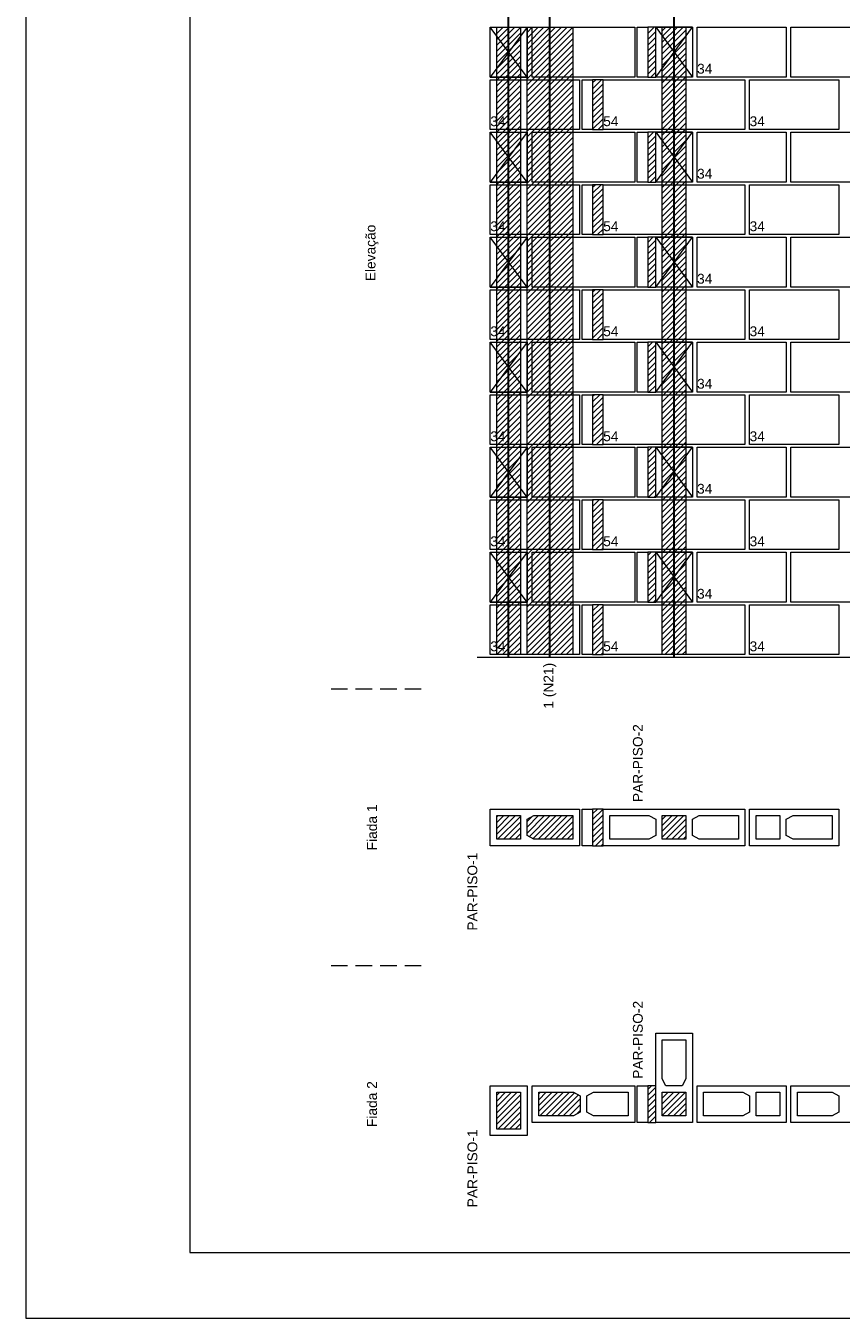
# Model space of a CAD drawing. Header units: millimetres. Extents: x 337 to 624, y -381 to -65.
# Tile 12 of 138: x 337 to 350, y -317 to -297. Entities that reach past the tile are written whole.
import ezdxf

# ---------------------------------------------------------------- set-up
doc = ezdxf.new("R2010")
doc.units = ezdxf.units.MM
doc.header["$MEASUREMENT"] = 0
doc.linetypes.add('Dashed2', pattern=[0.375, 0.25, -0.125])
for name, color, linetype, lineweight in [('Armadura', 7, 'Continuous', 30), ('PA-Ajustes', 8, 'Continuous', 5), ('PA-Graute', 8, 'Continuous', 0), ('PA-Piso', 7, 'Continuous', 20), ('PE-Contrafiamento L', 1, 'Continuous', 13), ('PE-Contrafiamento T', 1, 'Continuous', 5), ('PE-Inteiro', 7, 'Continuous', 5), ('PE-Meio', 1, 'Continuous', 5), ('PE-Paredes', 1, 'Continuous', 5), ('PE-Pastilha', 3, 'Continuous', 5), ('PRANCHA 01', 7, 'Continuous', 20), ('Texto da cota', 7, 'Continuous', 0)]:
    doc.layers.add(name, color=color, linetype=linetype, lineweight=lineweight)
doc.styles.add('Arial', font='arial.ttf')
pattern_1 = [(45, (400.95461, -405.666657), (-0.044194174, 0.044194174), [])]

msp = doc.modelspace()

# ---------------------------------------------------------------- hatches: boundary and pattern name
at = {"layer": 'PA-Ajustes', "linetype": 'Continuous'}
h = msp.add_hatch(dxfattribs=at)
h.set_pattern_fill('ANSI31', color=8, scale=0.5, style=0)
h.set_pattern_definition(pattern_1)
h.paths.add_polyline_path([(346.9046, -297.0733), (346.9046, -297.8333), (347.0246, -297.8333), (347.0246, -297.0733)])
h = msp.add_hatch(dxfattribs=at)
h.set_pattern_fill('ANSI31', color=8, scale=0.5, style=0)
h.set_pattern_definition(pattern_1)
h.paths.add_polyline_path([(346.0646, -297.8733), (346.0646, -298.6333), (346.2246, -298.6333), (346.2246, -297.8733)])
h = msp.add_hatch(dxfattribs=at)
h.set_pattern_fill('ANSI31', color=8, scale=0.5, style=0)
h.set_pattern_definition(pattern_1)
h.paths.add_polyline_path([(346.9046, -298.6733), (346.9046, -299.4333), (347.0246, -299.4333), (347.0246, -298.6733)])
h = msp.add_hatch(dxfattribs=at)
h.set_pattern_fill('ANSI31', color=8, scale=0.5, style=0)
h.set_pattern_definition(pattern_1)
h.paths.add_polyline_path([(346.0646, -299.4733), (346.0646, -300.2333), (346.2246, -300.2333), (346.2246, -299.4733)])
h = msp.add_hatch(dxfattribs=at)
h.set_pattern_fill('ANSI31', color=8, scale=0.5, style=0)
h.set_pattern_definition(pattern_1)
h.paths.add_polyline_path([(346.9046, -300.2733), (346.9046, -301.0333), (347.0246, -301.0333), (347.0246, -300.2733)])
h = msp.add_hatch(dxfattribs=at)
h.set_pattern_fill('ANSI31', color=8, scale=0.5, style=0)
h.set_pattern_definition(pattern_1)
h.paths.add_polyline_path([(346.0646, -301.0733), (346.0646, -301.8333), (346.2246, -301.8333), (346.2246, -301.0733)])
h = msp.add_hatch(dxfattribs=at)
h.set_pattern_fill('ANSI31', color=8, scale=0.5, style=0)
h.set_pattern_definition(pattern_1)
h.paths.add_polyline_path([(346.9046, -301.8733), (346.9046, -302.6333), (347.0246, -302.6333), (347.0246, -301.8733)])
h = msp.add_hatch(dxfattribs=at)
h.set_pattern_fill('ANSI31', color=8, scale=0.5, style=0)
h.set_pattern_definition(pattern_1)
h.paths.add_polyline_path([(346.0646, -302.6733), (346.0646, -303.4333), (346.2246, -303.4333), (346.2246, -302.6733)])
h = msp.add_hatch(dxfattribs=at)
h.set_pattern_fill('ANSI31', color=8, scale=0.5, style=0)
h.set_pattern_definition(pattern_1)
h.paths.add_polyline_path([(346.9046, -303.4733), (346.9046, -304.2333), (347.0246, -304.2333), (347.0246, -303.4733)])
h = msp.add_hatch(dxfattribs=at)
h.set_pattern_fill('ANSI31', color=8, scale=0.5, style=0)
h.set_pattern_definition(pattern_1)
h.paths.add_polyline_path([(346.0646, -304.2733), (346.0646, -305.0333), (346.2246, -305.0333), (346.2246, -304.2733)])
h = msp.add_hatch(dxfattribs=at)
h.set_pattern_fill('ANSI31', color=8, scale=0.5, style=0)
h.set_pattern_definition(pattern_1)
h.paths.add_polyline_path([(346.9046, -305.0733), (346.9046, -305.8333), (347.0246, -305.8333), (347.0246, -305.0733)])
h = msp.add_hatch(dxfattribs=at)
h.set_pattern_fill('ANSI31', color=8, scale=0.5, style=0)
h.set_pattern_definition(pattern_1)
h.paths.add_polyline_path([(346.0646, -305.8733), (346.0646, -306.6333), (346.2246, -306.6333), (346.2246, -305.8733)])
h = msp.add_hatch(dxfattribs=at)
h.set_pattern_fill('ANSI31', color=8, scale=0.5, style=0)
h.set_pattern_definition(pattern_1)
h.paths.add_polyline_path([(346.0646, -308.9861), (346.0646, -309.5461), (346.2246, -309.5461), (346.2246, -308.9861)])
h = msp.add_hatch(dxfattribs=at)
h.set_pattern_fill('ANSI31', color=8, scale=0.5, style=0)
h.set_pattern_definition(pattern_1)
h.paths.add_polyline_path([(346.9046, -313.2019), (346.9046, -313.7619), (347.0246, -313.7619), (347.0246, -313.2019)])
at = {"layer": 'PA-Graute', "linetype": 'Continuous'}
h = msp.add_hatch(dxfattribs=at)
h.set_pattern_fill('ANSI31', color=8, scale=0.5, style=0)
h.set_pattern_definition(pattern_1)
h.paths.add_polyline_path([(344.6046, -297.0733), (344.9646, -297.0733), (344.9646, -306.6333), (344.6046, -306.6333)])
h = msp.add_hatch(dxfattribs=at)
h.set_pattern_fill('ANSI31', color=8, scale=0.5, style=0)
h.set_pattern_definition(pattern_1)
h.paths.add_polyline_path([(345.0646, -297.0733), (345.7646, -297.0733), (345.7646, -306.6333), (345.0646, -306.6333)])
h = msp.add_hatch(dxfattribs=at)
h.set_pattern_fill('ANSI31', color=8, scale=0.5, style=0)
h.set_pattern_definition(pattern_1)
h.paths.add_polyline_path([(347.1246, -297.0733), (347.4846, -297.0733), (347.4846, -306.6333), (347.1246, -306.6333)])
h = msp.add_hatch(dxfattribs=at)
h.set_pattern_fill('ANSI31', color=8, scale=0.5, style=0)
h.set_pattern_definition(pattern_1)
h.paths.add_polyline_path([(344.6046, -309.0861), (344.9646, -309.0861), (344.9646, -309.4461), (344.6046, -309.4461)])
h = msp.add_hatch(dxfattribs=at)
h.set_pattern_fill('ANSI31', color=8, scale=0.5, style=0)
h.set_pattern_definition(pattern_1)
h.paths.add_polyline_path([(345.0646, -309.1421), (345.1686, -309.0861), (345.7646, -309.0861), (345.7646, -309.4461), (345.1686, -309.4461), (345.0646, -309.3901)])
h = msp.add_hatch(dxfattribs=at)
h.set_pattern_fill('ANSI31', color=8, scale=0.5, style=0)
h.set_pattern_definition(pattern_1)
h.paths.add_polyline_path([(347.4846, -309.4461), (347.1246, -309.4461), (347.1246, -309.0861), (347.4846, -309.0861)])
h = msp.add_hatch(dxfattribs=at)
h.set_pattern_fill('ANSI31', color=8, scale=0.5, style=0)
h.set_pattern_definition(pattern_1)
h.paths.add_polyline_path([(347.4846, -309.4461), (347.1246, -309.4461), (347.1246, -309.0861), (347.4846, -309.0861)])
h = msp.add_hatch(dxfattribs=at)
h.set_pattern_fill('ANSI31', color=8, scale=0.5, style=0)
h.set_pattern_definition(pattern_1)
h.paths.add_polyline_path([(344.9646, -313.3019), (344.9646, -313.8619), (344.6046, -313.8619), (344.6046, -313.3019)])
h = msp.add_hatch(dxfattribs=at)
h.set_pattern_fill('ANSI31', color=8, scale=0.5, style=0)
h.set_pattern_definition(pattern_1)
h.paths.add_polyline_path([(345.2446, -313.3019), (345.7706, -313.3019), (345.8746, -313.3579), (345.8746, -313.6059), (345.7706, -313.6619), (345.2446, -313.6619)])
h = msp.add_hatch(dxfattribs=at)
h.set_pattern_fill('ANSI31', color=8, scale=0.5, style=0)
h.set_pattern_definition(pattern_1)
h.paths.add_polyline_path([(347.1246, -313.6619), (347.1246, -313.3019), (347.4846, -313.3019), (347.4846, -313.6619)])
h = msp.add_hatch(dxfattribs=at)
h.set_pattern_fill('ANSI31', color=8, scale=0.5, style=0)
h.set_pattern_definition(pattern_1)
h.paths.add_polyline_path([(347.1246, -313.6619), (347.1246, -313.3019), (347.4846, -313.3019), (347.4846, -313.6619)])

# ---------------------------------------------------------------- linework, layer by layer
at = {"layer": 'Armadura'}
for points in [[(344.7846, -306.6733), (344.7846, -293.5933)], [(345.4146, -306.6733), (345.4146, -293.5933)], [(347.3046, -306.6733), (347.3046, -293.5933)]]:
    msp.add_lwpolyline(points, dxfattribs=at)
at = {"layer": 'PA-Ajustes', "linetype": 'Continuous'}
for points in [[(346.9046, -297.0733), (346.9046, -297.8333), (347.0246, -297.8333), (347.0246, -297.0733)], [(346.0646, -297.8733), (346.0646, -298.6333), (346.2246, -298.6333), (346.2246, -297.8733)], [(346.9046, -298.6733), (346.9046, -299.4333), (347.0246, -299.4333), (347.0246, -298.6733)], [(346.0646, -299.4733), (346.0646, -300.2333), (346.2246, -300.2333), (346.2246, -299.4733)], [(346.9046, -300.2733), (346.9046, -301.0333), (347.0246, -301.0333), (347.0246, -300.2733)], [(346.0646, -301.0733), (346.0646, -301.8333), (346.2246, -301.8333), (346.2246, -301.0733)], [(346.9046, -301.8733), (346.9046, -302.6333), (347.0246, -302.6333), (347.0246, -301.8733)], [(346.0646, -302.6733), (346.0646, -303.4333), (346.2246, -303.4333), (346.2246, -302.6733)], [(346.9046, -303.4733), (346.9046, -304.2333), (347.0246, -304.2333), (347.0246, -303.4733)], [(346.0646, -304.2733), (346.0646, -305.0333), (346.2246, -305.0333), (346.2246, -304.2733)], [(346.9046, -305.0733), (346.9046, -305.8333), (347.0246, -305.8333), (347.0246, -305.0733)], [(346.0646, -305.8733), (346.0646, -306.6333), (346.2246, -306.6333), (346.2246, -305.8733)], [(346.0646, -308.9861), (346.0646, -309.5461), (346.2246, -309.5461), (346.2246, -308.9861)], [(346.9046, -313.2019), (346.9046, -313.7619), (347.0246, -313.7619), (347.0246, -313.2019)]]:
    msp.add_lwpolyline(points, close=True, dxfattribs=at)
at = {"layer": 'PA-Graute', "color": 8, "linetype": 'Continuous'}
for points in [[(344.6046, -297.0733), (344.9646, -297.0733), (344.9646, -306.6333), (344.6046, -306.6333)], [(345.0646, -297.0733), (345.7646, -297.0733), (345.7646, -306.6333), (345.0646, -306.6333)], [(347.1246, -297.0733), (347.4846, -297.0733), (347.4846, -306.6333), (347.1246, -306.6333)]]:
    msp.add_lwpolyline(points, close=True, dxfattribs=at)
at = {"layer": 'PA-Piso'}
msp.add_line((344.3046, -306.6733), (358.5846, -306.6733), dxfattribs=at)
at = {"layer": 'PA-Piso', "linetype": 'Dashed2'}
for p, q in [((343.4546, -307.1583), (341.9546, -307.1583)), ((343.4546, -311.374), (341.9546, -311.374))]:
    msp.add_line(p, q, dxfattribs=at)
at = {"layer": 'PE-Contrafiamento L', "linetype": 'Continuous'}
for p, q in [((347.0246, -297.0733), (347.5846, -297.0733)), ((347.0246, -297.8333), (347.5846, -297.0733)), ((347.5846, -297.0733), (347.0246, -297.0733)), ((347.0246, -297.0733), (347.5846, -297.8333)), ((347.0246, -297.8333), (347.0246, -297.0733)), ((347.5846, -297.0733), (347.5846, -297.8333)), ((347.6546, -297.0733), (349.0146, -297.0733)), ((347.6546, -297.8333), (347.6546, -297.0733)), ((349.0146, -297.0733), (349.0146, -297.8333)), ((344.5046, -297.8733), (345.8646, -297.8733)), ((344.5046, -298.6333), (344.5046, -297.8733)), ((345.8646, -297.8733), (345.8646, -298.6333)), ((347.5846, -297.8333), (347.0246, -297.8333)), ((347.5846, -297.8333), (347.0246, -297.8333)), ((349.0146, -297.8333), (347.6546, -297.8333)), ((348.4546, -297.8733), (349.8146, -297.8733)), ((348.4546, -298.6333), (348.4546, -297.8733)), ((349.8146, -297.8733), (349.8146, -298.6333)), ((345.8646, -298.6333), (344.5046, -298.6333)), ((347.0246, -298.6733), (347.5846, -298.6733)), ((347.0246, -299.4333), (347.5846, -298.6733)), ((347.5846, -298.6733), (347.0246, -298.6733)), ((347.0246, -298.6733), (347.5846, -299.4333)), ((347.0246, -299.4333), (347.0246, -298.6733)), ((347.5846, -298.6733), (347.5846, -299.4333)), ((347.6546, -298.6733), (349.0146, -298.6733)), ((347.6546, -299.4333), (347.6546, -298.6733)), ((349.8146, -298.6333), (348.4546, -298.6333)), ((349.0146, -298.6733), (349.0146, -299.4333)), ((344.5046, -299.4733), (345.8646, -299.4733)), ((344.5046, -300.2333), (344.5046, -299.4733)), ((345.8646, -299.4733), (345.8646, -300.2333)), ((347.5846, -299.4333), (347.0246, -299.4333)), ((347.5846, -299.4333), (347.0246, -299.4333)), ((349.0146, -299.4333), (347.6546, -299.4333)), ((348.4546, -299.4733), (349.8146, -299.4733)), ((348.4546, -300.2333), (348.4546, -299.4733)), ((349.8146, -299.4733), (349.8146, -300.2333)), ((345.8646, -300.2333), (344.5046, -300.2333)), ((347.0246, -300.2733), (347.5846, -300.2733)), ((347.0246, -301.0333), (347.5846, -300.2733)), ((347.5846, -300.2733), (347.0246, -300.2733)), ((347.0246, -300.2733), (347.5846, -301.0333)), ((347.0246, -301.0333), (347.0246, -300.2733)), ((347.5846, -300.2733), (347.5846, -301.0333)), ((347.6546, -300.2733), (349.0146, -300.2733)), ((347.6546, -301.0333), (347.6546, -300.2733)), ((349.8146, -300.2333), (348.4546, -300.2333)), ((349.0146, -300.2733), (349.0146, -301.0333)), ((347.5846, -301.0333), (347.0246, -301.0333)), ((347.5846, -301.0333), (347.0246, -301.0333)), ((349.0146, -301.0333), (347.6546, -301.0333)), ((344.5046, -301.0733), (345.8646, -301.0733)), ((344.5046, -301.8333), (344.5046, -301.0733)), ((345.8646, -301.0733), (345.8646, -301.8333)), ((348.4546, -301.0733), (349.8146, -301.0733)), ((348.4546, -301.8333), (348.4546, -301.0733)), ((349.8146, -301.0733), (349.8146, -301.8333)), ((345.8646, -301.8333), (344.5046, -301.8333)), ((349.8146, -301.8333), (348.4546, -301.8333)), ((347.0246, -301.8733), (347.5846, -301.8733)), ((347.0246, -302.6333), (347.5846, -301.8733)), ((347.5846, -301.8733), (347.0246, -301.8733)), ((347.0246, -301.8733), (347.5846, -302.6333)), ((347.0246, -302.6333), (347.0246, -301.8733)), ((347.5846, -301.8733), (347.5846, -302.6333)), ((347.6546, -301.8733), (349.0146, -301.8733)), ((347.6546, -302.6333), (347.6546, -301.8733)), ((349.0146, -301.8733), (349.0146, -302.6333)), ((347.5846, -302.6333), (347.0246, -302.6333)), ((347.5846, -302.6333), (347.0246, -302.6333)), ((349.0146, -302.6333), (347.6546, -302.6333)), ((344.5046, -302.6733), (345.8646, -302.6733)), ((344.5046, -303.4333), (344.5046, -302.6733)), ((345.8646, -302.6733), (345.8646, -303.4333)), ((348.4546, -302.6733), (349.8146, -302.6733)), ((348.4546, -303.4333), (348.4546, -302.6733)), ((349.8146, -302.6733), (349.8146, -303.4333)), ((345.8646, -303.4333), (344.5046, -303.4333)), ((347.0246, -303.4733), (347.5846, -303.4733)), ((347.0246, -304.2333), (347.5846, -303.4733)), ((347.5846, -303.4733), (347.0246, -303.4733)), ((347.0246, -303.4733), (347.5846, -304.2333)), ((347.0246, -304.2333), (347.0246, -303.4733)), ((347.5846, -303.4733), (347.5846, -304.2333)), ((347.6546, -303.4733), (349.0146, -303.4733)), ((347.6546, -304.2333), (347.6546, -303.4733)), ((349.8146, -303.4333), (348.4546, -303.4333)), ((349.0146, -303.4733), (349.0146, -304.2333)), ((344.5046, -304.2733), (345.8646, -304.2733)), ((344.5046, -305.0333), (344.5046, -304.2733)), ((345.8646, -304.2733), (345.8646, -305.0333)), ((347.5846, -304.2333), (347.0246, -304.2333)), ((347.5846, -304.2333), (347.0246, -304.2333)), ((349.0146, -304.2333), (347.6546, -304.2333)), ((348.4546, -304.2733), (349.8146, -304.2733)), ((348.4546, -305.0333), (348.4546, -304.2733)), ((349.8146, -304.2733), (349.8146, -305.0333)), ((345.8646, -305.0333), (344.5046, -305.0333)), ((347.0246, -305.0733), (347.5846, -305.0733)), ((347.0246, -305.8333), (347.5846, -305.0733)), ((347.5846, -305.0733), (347.0246, -305.0733)), ((347.0246, -305.0733), (347.5846, -305.8333)), ((347.0246, -305.8333), (347.0246, -305.0733)), ((347.5846, -305.0733), (347.5846, -305.8333)), ((347.6546, -305.0733), (349.0146, -305.0733)), ((347.6546, -305.8333), (347.6546, -305.0733)), ((349.8146, -305.0333), (348.4546, -305.0333)), ((349.0146, -305.0733), (349.0146, -305.8333)), ((344.5046, -305.8733), (345.8646, -305.8733)), ((344.5046, -306.6333), (344.5046, -305.8733)), ((345.8646, -305.8733), (345.8646, -306.6333)), ((347.5846, -305.8333), (347.0246, -305.8333)), ((347.5846, -305.8333), (347.0246, -305.8333)), ((349.0146, -305.8333), (347.6546, -305.8333)), ((348.4546, -305.8733), (349.8146, -305.8733)), ((348.4546, -306.6333), (348.4546, -305.8733)), ((349.8146, -305.8733), (349.8146, -306.6333)), ((345.8646, -306.6333), (344.5046, -306.6333)), ((349.8146, -306.6333), (348.4546, -306.6333)), ((344.5046, -308.9861), (345.8646, -308.9861)), ((344.5046, -309.5461), (344.5046, -308.9861)), ((345.8646, -308.9861), (345.8646, -309.5461)), ((348.4546, -308.9861), (349.8146, -308.9861)), ((348.4546, -309.5461), (348.4546, -308.9861)), ((349.8146, -308.9861), (349.8146, -309.5461)), ((345.8646, -309.5461), (344.5046, -309.5461)), ((349.8146, -309.5461), (348.4546, -309.5461)), ((347.0246, -313.7619), (347.0246, -312.4019)), ((347.0246, -312.4019), (347.5846, -312.4019)), ((347.0246, -313.7619), (347.0246, -312.4019)), ((347.0246, -312.4019), (347.5846, -312.4019)), ((347.5846, -312.4019), (347.5846, -313.7619)), ((347.5846, -312.4019), (347.5846, -313.7619)), ((347.6546, -313.7619), (347.6546, -313.2019)), ((347.6546, -313.2019), (349.0146, -313.2019)), ((349.0146, -313.2019), (349.0146, -313.7619)), ((347.5846, -313.7619), (347.0246, -313.7619)), ((347.5846, -313.7619), (347.0246, -313.7619)), ((349.0146, -313.7619), (347.6546, -313.7619))]:
    msp.add_line(p, q, dxfattribs=at)
at = {"layer": 'PE-Contrafiamento L', "linetype": 'Continuous', "lineweight": 5}
for p, q in [((344.6046, -309.0861), (344.9646, -309.0861)), ((344.6046, -309.4461), (344.6046, -309.0861)), ((344.9646, -309.0861), (344.9646, -309.4461)), ((345.0646, -309.1421), (345.1686, -309.0861)), ((345.1686, -309.0861), (345.7646, -309.0861)), ((345.7646, -309.0861), (345.7646, -309.4461)), ((348.5546, -309.0861), (348.9146, -309.0861)), ((348.5546, -309.4461), (348.5546, -309.0861)), ((348.9146, -309.0861), (348.9146, -309.4461)), ((349.0146, -309.1421), (349.1186, -309.0861)), ((349.1186, -309.0861), (349.7146, -309.0861)), ((349.7146, -309.0861), (349.7146, -309.4461)), ((345.0646, -309.3901), (345.0646, -309.1421)), ((349.0146, -309.3901), (349.0146, -309.1421)), ((344.9646, -309.4461), (344.6046, -309.4461)), ((345.1686, -309.4461), (345.0646, -309.3901)), ((345.7646, -309.4461), (345.1686, -309.4461)), ((348.9146, -309.4461), (348.5546, -309.4461)), ((349.1186, -309.4461), (349.0146, -309.3901)), ((349.7146, -309.4461), (349.1186, -309.4461)), ((347.1246, -313.0979), (347.1246, -312.5019)), ((347.1246, -312.5019), (347.4846, -312.5019)), ((347.1246, -313.0979), (347.1246, -312.5019)), ((347.1246, -312.5019), (347.4846, -312.5019)), ((347.4846, -312.5019), (347.4846, -313.0979)), ((347.4846, -312.5019), (347.4846, -313.0979)), ((347.1806, -313.2019), (347.1246, -313.0979)), ((347.1806, -313.2019), (347.1246, -313.0979)), ((347.4286, -313.2019), (347.1806, -313.2019)), ((347.4286, -313.2019), (347.1806, -313.2019)), ((347.4846, -313.0979), (347.4286, -313.2019)), ((347.4846, -313.0979), (347.4286, -313.2019)), ((347.1246, -313.6619), (347.1246, -313.3019)), ((347.1246, -313.3019), (347.4846, -313.3019)), ((347.1246, -313.6619), (347.1246, -313.3019)), ((347.1246, -313.3019), (347.4846, -313.3019)), ((347.4846, -313.3019), (347.4846, -313.6619)), ((347.4846, -313.3019), (347.4846, -313.6619)), ((347.7546, -313.6619), (347.7546, -313.3019)), ((347.7546, -313.3019), (348.3506, -313.3019)), ((348.3506, -313.3019), (348.4546, -313.3579)), ((348.4546, -313.3579), (348.4546, -313.6059)), ((348.5546, -313.6619), (348.5546, -313.3019)), ((348.5546, -313.3019), (348.9146, -313.3019)), ((348.9146, -313.3019), (348.9146, -313.6619)), ((347.4846, -313.6619), (347.1246, -313.6619)), ((347.4846, -313.6619), (347.1246, -313.6619)), ((348.3506, -313.6619), (347.7546, -313.6619)), ((348.4546, -313.6059), (348.3506, -313.6619)), ((348.9146, -313.6619), (348.5546, -313.6619))]:
    msp.add_line(p, q, dxfattribs=at)
at = {"layer": 'PE-Contrafiamento T', "linetype": 'Continuous'}
for p, q in [((346.2246, -298.6333), (346.2246, -297.8733)), ((346.2246, -297.8733), (348.3846, -297.8733)), ((348.3846, -297.8733), (348.3846, -298.6333)), ((348.3846, -298.6333), (346.2246, -298.6333)), ((346.2246, -300.2333), (346.2246, -299.4733)), ((346.2246, -299.4733), (348.3846, -299.4733)), ((348.3846, -299.4733), (348.3846, -300.2333)), ((348.3846, -300.2333), (346.2246, -300.2333)), ((346.2246, -301.8333), (346.2246, -301.0733)), ((346.2246, -301.0733), (348.3846, -301.0733)), ((348.3846, -301.0733), (348.3846, -301.8333)), ((348.3846, -301.8333), (346.2246, -301.8333)), ((346.2246, -303.4333), (346.2246, -302.6733)), ((346.2246, -302.6733), (348.3846, -302.6733)), ((348.3846, -302.6733), (348.3846, -303.4333)), ((348.3846, -303.4333), (346.2246, -303.4333)), ((346.2246, -305.0333), (346.2246, -304.2733)), ((346.2246, -304.2733), (348.3846, -304.2733)), ((348.3846, -304.2733), (348.3846, -305.0333)), ((348.3846, -305.0333), (346.2246, -305.0333)), ((346.2246, -306.6333), (346.2246, -305.8733)), ((346.2246, -305.8733), (348.3846, -305.8733)), ((348.3846, -305.8733), (348.3846, -306.6333)), ((348.3846, -306.6333), (346.2246, -306.6333)), ((346.2246, -309.5461), (346.2246, -308.9861)), ((346.2246, -308.9861), (348.3846, -308.9861)), ((346.2246, -309.5461), (346.2246, -308.9861)), ((346.2246, -308.9861), (348.3846, -308.9861)), ((348.3846, -308.9861), (348.3846, -309.5461)), ((348.3846, -308.9861), (348.3846, -309.5461)), ((348.3846, -309.5461), (346.2246, -309.5461)), ((348.3846, -309.5461), (346.2246, -309.5461))]:
    msp.add_line(p, q, dxfattribs=at)
at = {"layer": 'PE-Contrafiamento T', "linetype": 'Continuous', "lineweight": 5}
for p, q in [((346.3246, -309.0861), (346.9206, -309.0861)), ((346.3246, -309.4461), (346.3246, -309.0861)), ((346.3246, -309.0861), (346.9206, -309.0861)), ((346.3246, -309.4461), (346.3246, -309.0861)), ((346.9206, -309.0861), (347.0246, -309.1421)), ((346.9206, -309.0861), (347.0246, -309.1421)), ((347.1246, -309.4461), (347.1246, -309.0861)), ((347.1246, -309.0861), (347.4846, -309.0861)), ((347.1246, -309.4461), (347.1246, -309.0861)), ((347.1246, -309.0861), (347.4846, -309.0861)), ((347.4846, -309.0861), (347.4846, -309.4461)), ((347.4846, -309.0861), (347.4846, -309.4461)), ((347.5846, -309.1421), (347.6886, -309.0861)), ((347.5846, -309.1421), (347.6886, -309.0861)), ((347.6886, -309.0861), (348.2846, -309.0861)), ((347.6886, -309.0861), (348.2846, -309.0861)), ((348.2846, -309.0861), (348.2846, -309.4461)), ((348.2846, -309.0861), (348.2846, -309.4461)), ((347.0246, -309.1421), (347.0246, -309.3901)), ((347.0246, -309.1421), (347.0246, -309.3901)), ((347.5846, -309.3901), (347.5846, -309.1421)), ((347.5846, -309.3901), (347.5846, -309.1421)), ((346.9206, -309.4461), (346.3246, -309.4461)), ((346.9206, -309.4461), (346.3246, -309.4461)), ((347.0246, -309.3901), (346.9206, -309.4461)), ((347.0246, -309.3901), (346.9206, -309.4461)), ((347.4846, -309.4461), (347.1246, -309.4461)), ((347.4846, -309.4461), (347.1246, -309.4461)), ((347.6886, -309.4461), (347.5846, -309.3901)), ((347.6886, -309.4461), (347.5846, -309.3901)), ((348.2846, -309.4461), (347.6886, -309.4461)), ((348.2846, -309.4461), (347.6886, -309.4461))]:
    msp.add_line(p, q, dxfattribs=at)
at = {"layer": 'PE-Inteiro', "linetype": 'Continuous'}
for p, q in [((345.1446, -297.0733), (346.7046, -297.0733)), ((345.1446, -297.8333), (345.1446, -297.0733)), ((346.7046, -297.0733), (346.7046, -297.8333)), ((349.0846, -297.0733), (350.6446, -297.0733)), ((349.0846, -297.8333), (349.0846, -297.0733)), ((346.7046, -297.8333), (345.1446, -297.8333)), ((350.6446, -297.8333), (349.0846, -297.8333)), ((345.1446, -298.6733), (346.7046, -298.6733)), ((345.1446, -299.4333), (345.1446, -298.6733)), ((346.7046, -298.6733), (346.7046, -299.4333)), ((349.0846, -298.6733), (350.6446, -298.6733)), ((349.0846, -299.4333), (349.0846, -298.6733)), ((346.7046, -299.4333), (345.1446, -299.4333)), ((350.6446, -299.4333), (349.0846, -299.4333)), ((345.1446, -300.2733), (346.7046, -300.2733)), ((345.1446, -301.0333), (345.1446, -300.2733)), ((346.7046, -300.2733), (346.7046, -301.0333)), ((349.0846, -300.2733), (350.6446, -300.2733)), ((349.0846, -301.0333), (349.0846, -300.2733)), ((346.7046, -301.0333), (345.1446, -301.0333)), ((350.6446, -301.0333), (349.0846, -301.0333)), ((345.1446, -301.8733), (346.7046, -301.8733)), ((345.1446, -302.6333), (345.1446, -301.8733)), ((346.7046, -301.8733), (346.7046, -302.6333)), ((349.0846, -301.8733), (350.6446, -301.8733)), ((349.0846, -302.6333), (349.0846, -301.8733)), ((346.7046, -302.6333), (345.1446, -302.6333)), ((350.6446, -302.6333), (349.0846, -302.6333)), ((345.1446, -303.4733), (346.7046, -303.4733)), ((345.1446, -304.2333), (345.1446, -303.4733)), ((346.7046, -303.4733), (346.7046, -304.2333)), ((349.0846, -303.4733), (350.6446, -303.4733)), ((349.0846, -304.2333), (349.0846, -303.4733)), ((346.7046, -304.2333), (345.1446, -304.2333)), ((350.6446, -304.2333), (349.0846, -304.2333)), ((345.1446, -305.0733), (346.7046, -305.0733)), ((345.1446, -305.8333), (345.1446, -305.0733)), ((346.7046, -305.0733), (346.7046, -305.8333)), ((349.0846, -305.0733), (350.6446, -305.0733)), ((349.0846, -305.8333), (349.0846, -305.0733)), ((346.7046, -305.8333), (345.1446, -305.8333)), ((350.6446, -305.8333), (349.0846, -305.8333)), ((345.1446, -313.2019), (346.7046, -313.2019)), ((345.1446, -313.7619), (345.1446, -313.2019)), ((346.7046, -313.2019), (346.7046, -313.7619)), ((349.0846, -313.2019), (350.6446, -313.2019)), ((349.0846, -313.7619), (349.0846, -313.2019)), ((346.7046, -313.7619), (345.1446, -313.7619)), ((350.6446, -313.7619), (349.0846, -313.7619))]:
    msp.add_line(p, q, dxfattribs=at)
at = {"layer": 'PE-Inteiro', "linetype": 'Continuous', "lineweight": 5}
for p, q in [((345.2446, -313.3019), (345.7706, -313.3019)), ((345.2446, -313.6619), (345.2446, -313.3019)), ((345.7706, -313.3019), (345.8746, -313.3579)), ((345.8746, -313.3579), (345.8746, -313.6059)), ((345.9746, -313.3579), (346.0786, -313.3019)), ((345.9746, -313.6059), (345.9746, -313.3579)), ((346.0786, -313.3019), (346.6046, -313.3019)), ((346.6046, -313.3019), (346.6046, -313.6619)), ((349.1846, -313.3019), (349.7106, -313.3019)), ((349.1846, -313.6619), (349.1846, -313.3019)), ((349.7106, -313.3019), (349.8146, -313.3579)), ((349.8146, -313.3579), (349.8146, -313.6059)), ((345.7706, -313.6619), (345.2446, -313.6619)), ((345.8746, -313.6059), (345.7706, -313.6619)), ((346.0786, -313.6619), (345.9746, -313.6059)), ((346.6046, -313.6619), (346.0786, -313.6619)), ((349.7106, -313.6619), (349.1846, -313.6619)), ((349.8146, -313.6059), (349.7106, -313.6619))]:
    msp.add_line(p, q, dxfattribs=at)
at = {"layer": 'PE-Meio', "linetype": 'Continuous'}
for p, q in [((344.5046, -297.8333), (344.5046, -297.0733)), ((344.5046, -297.0733), (345.0646, -297.0733)), ((345.0646, -297.0733), (344.5046, -297.8333)), ((345.0646, -297.8333), (344.5046, -297.0733)), ((344.5046, -297.0733), (345.0646, -297.0733)), ((345.0646, -297.0733), (345.0646, -297.8333)), ((345.0646, -297.8333), (344.5046, -297.8333)), ((344.5046, -297.8333), (345.0646, -297.8333)), ((344.5046, -299.4333), (344.5046, -298.6733)), ((344.5046, -298.6733), (345.0646, -298.6733)), ((345.0646, -298.6733), (344.5046, -299.4333)), ((345.0646, -299.4333), (344.5046, -298.6733)), ((344.5046, -298.6733), (345.0646, -298.6733)), ((345.0646, -298.6733), (345.0646, -299.4333)), ((345.0646, -299.4333), (344.5046, -299.4333)), ((344.5046, -299.4333), (345.0646, -299.4333)), ((344.5046, -301.0333), (344.5046, -300.2733)), ((344.5046, -300.2733), (345.0646, -300.2733)), ((345.0646, -300.2733), (344.5046, -301.0333)), ((345.0646, -301.0333), (344.5046, -300.2733)), ((344.5046, -300.2733), (345.0646, -300.2733)), ((345.0646, -300.2733), (345.0646, -301.0333)), ((345.0646, -301.0333), (344.5046, -301.0333)), ((344.5046, -301.0333), (345.0646, -301.0333)), ((344.5046, -302.6333), (344.5046, -301.8733)), ((344.5046, -301.8733), (345.0646, -301.8733)), ((345.0646, -301.8733), (344.5046, -302.6333)), ((345.0646, -302.6333), (344.5046, -301.8733)), ((344.5046, -301.8733), (345.0646, -301.8733)), ((345.0646, -301.8733), (345.0646, -302.6333)), ((345.0646, -302.6333), (344.5046, -302.6333)), ((344.5046, -302.6333), (345.0646, -302.6333)), ((344.5046, -304.2333), (344.5046, -303.4733)), ((344.5046, -303.4733), (345.0646, -303.4733)), ((345.0646, -303.4733), (344.5046, -304.2333)), ((345.0646, -304.2333), (344.5046, -303.4733)), ((344.5046, -303.4733), (345.0646, -303.4733)), ((345.0646, -303.4733), (345.0646, -304.2333)), ((345.0646, -304.2333), (344.5046, -304.2333)), ((344.5046, -304.2333), (345.0646, -304.2333)), ((344.5046, -305.8333), (344.5046, -305.0733)), ((344.5046, -305.0733), (345.0646, -305.0733)), ((345.0646, -305.0733), (344.5046, -305.8333)), ((345.0646, -305.8333), (344.5046, -305.0733)), ((344.5046, -305.0733), (345.0646, -305.0733)), ((345.0646, -305.0733), (345.0646, -305.8333)), ((345.0646, -305.8333), (344.5046, -305.8333)), ((344.5046, -305.8333), (345.0646, -305.8333)), ((344.5046, -313.9619), (344.5046, -313.2019)), ((344.5046, -313.2019), (345.0646, -313.2019)), ((345.0646, -313.2019), (345.0646, -313.9619)), ((345.0646, -313.9619), (344.5046, -313.9619))]:
    msp.add_line(p, q, dxfattribs=at)
at = {"layer": 'PE-Meio', "linetype": 'Continuous', "lineweight": 5}
for p, q in [((344.6046, -313.8619), (344.6046, -313.3019)), ((344.6046, -313.3019), (344.9646, -313.3019)), ((344.9646, -313.3019), (344.9646, -313.8619)), ((344.9646, -313.8619), (344.6046, -313.8619))]:
    msp.add_line(p, q, dxfattribs=at)
at = {"layer": 'PE-Pastilha', "linetype": 'Continuous'}
for p, q in [((346.7446, -297.0733), (346.9046, -297.0733)), ((346.7446, -297.8333), (346.7446, -297.0733)), ((346.9046, -297.0733), (346.9046, -297.8333)), ((345.9046, -297.8733), (346.0646, -297.8733)), ((345.9046, -298.6333), (345.9046, -297.8733)), ((346.0646, -297.8733), (346.0646, -298.6333)), ((346.9046, -297.8333), (346.7446, -297.8333)), ((346.0646, -298.6333), (345.9046, -298.6333)), ((346.7446, -298.6733), (346.9046, -298.6733)), ((346.7446, -299.4333), (346.7446, -298.6733)), ((346.9046, -298.6733), (346.9046, -299.4333)), ((345.9046, -299.4733), (346.0646, -299.4733)), ((345.9046, -300.2333), (345.9046, -299.4733)), ((346.0646, -299.4733), (346.0646, -300.2333)), ((346.9046, -299.4333), (346.7446, -299.4333)), ((346.0646, -300.2333), (345.9046, -300.2333)), ((346.7446, -300.2733), (346.9046, -300.2733)), ((346.7446, -301.0333), (346.7446, -300.2733)), ((346.9046, -300.2733), (346.9046, -301.0333)), ((346.9046, -301.0333), (346.7446, -301.0333)), ((345.9046, -301.0733), (346.0646, -301.0733)), ((345.9046, -301.8333), (345.9046, -301.0733)), ((346.0646, -301.0733), (346.0646, -301.8333)), ((346.0646, -301.8333), (345.9046, -301.8333)), ((346.7446, -301.8733), (346.9046, -301.8733)), ((346.7446, -302.6333), (346.7446, -301.8733)), ((346.9046, -301.8733), (346.9046, -302.6333)), ((346.9046, -302.6333), (346.7446, -302.6333)), ((345.9046, -302.6733), (346.0646, -302.6733)), ((345.9046, -303.4333), (345.9046, -302.6733)), ((346.0646, -302.6733), (346.0646, -303.4333)), ((346.0646, -303.4333), (345.9046, -303.4333)), ((346.7446, -303.4733), (346.9046, -303.4733)), ((346.7446, -304.2333), (346.7446, -303.4733)), ((346.9046, -303.4733), (346.9046, -304.2333)), ((345.9046, -304.2733), (346.0646, -304.2733)), ((345.9046, -305.0333), (345.9046, -304.2733)), ((346.0646, -304.2733), (346.0646, -305.0333)), ((346.9046, -304.2333), (346.7446, -304.2333)), ((346.0646, -305.0333), (345.9046, -305.0333)), ((346.7446, -305.0733), (346.9046, -305.0733)), ((346.7446, -305.8333), (346.7446, -305.0733)), ((346.9046, -305.0733), (346.9046, -305.8333)), ((345.9046, -305.8733), (346.0646, -305.8733)), ((345.9046, -306.6333), (345.9046, -305.8733)), ((346.0646, -305.8733), (346.0646, -306.6333)), ((346.9046, -305.8333), (346.7446, -305.8333)), ((346.0646, -306.6333), (345.9046, -306.6333)), ((345.9046, -308.9861), (346.0646, -308.9861)), ((345.9046, -309.5461), (345.9046, -308.9861)), ((346.0646, -308.9861), (346.0646, -309.5461)), ((346.0646, -309.5461), (345.9046, -309.5461)), ((346.7446, -313.2019), (346.9046, -313.2019)), ((346.7446, -313.7619), (346.7446, -313.2019)), ((346.9046, -313.2019), (346.9046, -313.7619)), ((346.9046, -313.7619), (346.7446, -313.7619))]:
    msp.add_line(p, q, dxfattribs=at)
at = {"layer": 'PRANCHA 01'}
msp.add_lwpolyline([(337.4312, -316.7434), (421.5312, -316.7434), (421.5312, -257.3434), (337.4312, -257.3434), (337.4312, -316.7434)], dxfattribs=at)
msp.add_lwpolyline([(339.9312, -315.7434), (420.5312, -315.7434), (420.5312, -258.3434), (339.9312, -258.3434)], close=True, dxfattribs=at)

# ---------------------------------------------------------------- texts
at = {"layer": 'PE-Contrafiamento L', "char_height": 0.15, "width": 0.467606, "attachment_point": 7, "line_spacing_factor": 0.9, "style": 'Arial'}
for insert in [(347.655, -297.7838), (344.505, -298.5838), (348.455, -298.5838), (347.655, -299.3838), (344.505, -300.1838), (348.455, -300.1838), (347.655, -300.9838), (344.505, -301.7838), (348.455, -301.7838), (347.655, -302.5838), (344.505, -303.3838), (348.455, -303.3838), (347.655, -304.1838), (344.505, -304.9838), (348.455, -304.9838), (347.655, -305.7838), (344.505, -306.5838), (348.455, -306.5838)]:
    msp.add_mtext('34', dxfattribs=dict(at, insert=insert))
at = {"layer": 'PE-Contrafiamento T', "char_height": 0.15, "width": 0.467606, "attachment_point": 7, "line_spacing_factor": 0.9, "style": 'Arial'}
for insert in [(346.225, -298.5838), (346.225, -300.1838), (346.225, -301.7838), (346.225, -303.3838), (346.225, -304.9838), (346.225, -306.5838)]:
    msp.add_mtext('54', dxfattribs=dict(at, insert=insert))
at = {"layer": 'PE-Paredes', "char_height": 0.15, "rotation": 90.00021, "line_spacing_factor": 0.9, "style": 'Arial'}
for s, insert, width, attachment_point in [('Elevação', (342.7046, -300.5133), 1.764085, 5), ('PAR-PISO-2', (346.8301, -308.8811), 2.415762, 7), ('Fiada 1', (342.7046, -309.2661), 1.437561, 5), ('PAR-PISO-1', (344.3101, -309.6511), 2.415762, 9), ('PAR-PISO-2', (346.8301, -313.0969), 2.415762, 7), ('Fiada 2', (342.7046, -313.4819), 1.437561, 5), ('PAR-PISO-1', (344.3101, -313.8669), 2.415762, 9)]:
    msp.add_mtext(s, dxfattribs=dict(at, insert=insert, width=width, attachment_point=attachment_point))
at = {"layer": 'Texto da cota', "insert": (345.4146, -306.7583), "char_height": 0.15, "width": 1.437104, "attachment_point": 6, "rotation": 90.00021, "line_spacing_factor": 0.9, "style": 'Arial'}
msp.add_mtext('1 (N21)', dxfattribs=at)

doc.saveas('drawing.dxf')
